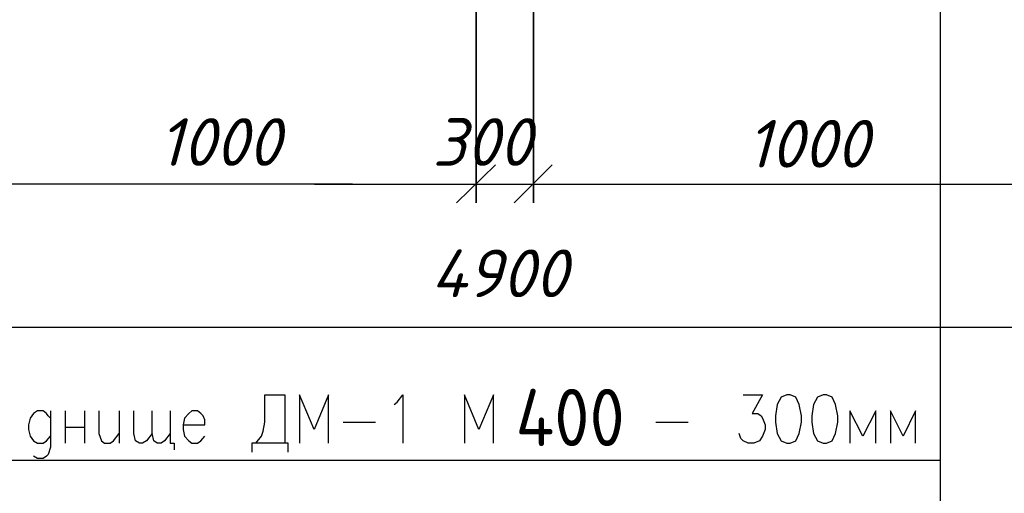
# Model space of a CAD drawing. Extents: x -119078 to 1619993, y 264752 to 340742.
# Tile 174 of 220: x 1043219 to 1048376, y 301378 to 303861. Entities that reach past the tile are written whole.
import ezdxf

# ---------------------------------------------------------------- set-up
doc = ezdxf.new("R2010")
doc.units = 0
doc.header["$MEASUREMENT"] = 0
doc.linetypes.add('CONTI', pattern=[0])
doc.layers.get('0').update_dxf_attribs({"color": 250, "linetype": 'CONTI'})
doc.layers.add('PDF _Геометрия', color=250, linetype='Continuous')
doc.layers.add('PDF _Текст', color=7, linetype='Continuous')
doc.styles.add('geniso', font='geniso.shx', dxfattribs={"height": 300})
doc.styles.add('ICOCPEUR', font='isocpeui.ttf')
doc.styles.add('PDF ISOCPEUR Italic', font='isocpeui.ttf')

msp = doc.modelspace()

# ---------------------------------------------------------------- linework, layer by layer
at = {"layer": 'PDF _Геометрия', "color": 7, "lineweight": -3}
for points in [[(1040522.867, 299150.825), (1048041.463, 299150.825), (1048041.463, 304925.243)], [(1044455.736, 301640.091), (1044485.37, 301678.192), (1044493.837, 301703.592), (1044502.304, 301750.16), (1044502.304, 301894.097), (1044608.14, 301894.097), (1044608.14, 301640.091)], [(1044836.746, 301640.091), (1044836.746, 301894.097), (1044760.544, 301712.059), (1044684.342, 301894.097), (1044684.342, 301640.091)], [(1045179.655, 301843.296), (1045196.589, 301855.996), (1045226.223, 301894.097), (1045226.223, 301640.091)], [(1045700.369, 301640.091), (1045700.369, 301894.097), (1045624.167, 301712.059), (1045547.965, 301894.097), (1045547.965, 301640.091)], [(1047008.503, 301894.097), (1047110.106, 301894.097), (1047055.071, 301796.728), (1047084.705, 301796.728), (1047101.639, 301784.028), (1047110.106, 301771.327), (1047122.806, 301737.46), (1047122.806, 301712.059), (1047110.106, 301678.192), (1047093.172, 301652.791), (1047063.538, 301640.091), (1047033.904, 301640.091), (1047008.503, 301652.791), (1046995.803, 301665.491), (1046987.336, 301690.892)], [(1043380.441, 301771.327), (1043367.741, 301784.028), (1043359.274, 301796.728), (1043342.34, 301809.428), (1043312.706, 301809.428), (1043291.539, 301796.728), (1043274.605, 301771.327), (1043266.138, 301737.46), (1043266.138, 301712.059), (1043274.605, 301678.192), (1043291.539, 301652.791), (1043312.706, 301640.091), (1043342.34, 301640.091), (1043359.274, 301652.791), (1043380.441, 301678.192)], [(1043380.441, 301809.428), (1043380.441, 301618.923), (1043367.741, 301580.822), (1043359.274, 301572.355), (1043342.34, 301559.655), (1043312.706, 301559.655), (1043291.539, 301572.355)], [(1043456.643, 301809.428), (1043456.643, 301640.091)], [(1043558.246, 301809.428), (1043558.246, 301640.091)], [(1043634.448, 301809.428), (1043634.448, 301690.892), (1043647.148, 301652.791), (1043664.082, 301640.091), (1043693.716, 301640.091), (1043710.65, 301652.791), (1043740.284, 301690.892)], [(1043740.284, 301809.428), (1043740.284, 301640.091)], [(1043913.855, 301690.892), (1043884.221, 301652.791), (1043863.054, 301640.091), (1043846.12, 301640.091), (1043824.953, 301652.791), (1043816.486, 301690.892), (1043816.486, 301809.428)], [(1044006.991, 301690.892), (1043977.357, 301652.791), (1043960.423, 301640.091), (1043939.256, 301640.091), (1043922.322, 301652.791), (1043913.855, 301690.892), (1043913.855, 301809.428)], [(1044006.991, 301809.428), (1044006.991, 301640.091), (1044028.158, 301640.091), (1044028.158, 301606.223)], [(1044074.726, 301737.46), (1044189.029, 301737.46), (1044189.029, 301762.86), (1044180.562, 301784.028), (1044167.862, 301796.728), (1044150.928, 301809.428), (1044121.294, 301809.428), (1044104.36, 301796.728), (1044083.193, 301771.327), (1044074.726, 301737.46), (1044074.726, 301712.059), (1044083.193, 301678.192), (1044104.36, 301652.791), (1044121.294, 301640.091), (1044150.928, 301640.091), (1044167.862, 301652.791), (1044189.029, 301678.192)], [(1047702.788, 301640.091), (1047702.788, 301809.428), (1047635.053, 301678.192), (1047567.318, 301809.428), (1047567.318, 301640.091)], [(1047910.226, 301640.091), (1047910.226, 301809.428), (1047846.725, 301678.192), (1047778.99, 301809.428), (1047778.99, 301640.091)], [(1044912.948, 301750.16), (1045082.286, 301750.16)], [(1046551.291, 301750.16), (1046720.629, 301750.16)], [(1043456.643, 301724.759), (1043558.246, 301724.759)], [(1044625.074, 301593.523), (1044625.074, 301640.091), (1044434.569, 301640.091), (1044434.569, 301593.523)], [(1040522.867, 301551.188), (1048041.463, 301551.188)]]:
    msp.add_lwpolyline(points, dxfattribs=at)
at = {"layer": 'PDF _Геометрия', "color": 251, "lineweight": -3, "true_color": 0x535353}
for points in [[(1045609.013, 302901.657), (1045609.013, 304722.038)], [(1045909.588, 302901.657), (1045909.588, 304722.038)], [(1045507.411, 302901.657), (1045710.616, 303100.629)], [(1045807.985, 302901.657), (1046006.957, 303100.629)]]:
    msp.add_lwpolyline(points, close=True, dxfattribs=at)
for points in [[(1044665, 302999.026), (1039661.07, 302999.026)], [(1044961.341, 302999.026), (1044461.795, 302999.026)], [(1044762.37, 302999.026), (1046764.789, 302999.026)], [(1046561.583, 302999.026), (1047061.13, 302999.026)], [(1046862.158, 302999.026), (1051861.855, 302999.026)], [(1039661.07, 302249.706), (1051861.855, 302249.706)]]:
    msp.add_lwpolyline(points, dxfattribs=at)
at = {"layer": 'PDF _Геометрия', "color": 7, "lineweight": -3}
for points in [[(1047237.109, 301894.097), (1047207.475, 301881.397), (1047186.308, 301843.296), (1047177.841, 301784.028), (1047177.841, 301750.16), (1047186.308, 301690.892), (1047207.475, 301652.791), (1047237.109, 301640.091), (1047254.043, 301640.091), (1047283.677, 301652.791), (1047300.611, 301690.892), (1047313.311, 301750.16), (1047313.311, 301784.028), (1047300.611, 301843.296), (1047283.677, 301881.397), (1047254.043, 301894.097)], [(1047427.614, 301894.097), (1047397.98, 301881.397), (1047376.813, 301843.296), (1047368.346, 301784.028), (1047368.346, 301750.16), (1047376.813, 301690.892), (1047397.98, 301652.791), (1047427.614, 301640.091), (1047444.548, 301640.091), (1047474.182, 301652.791), (1047491.116, 301690.892), (1047503.816, 301750.16), (1047503.816, 301784.028), (1047491.116, 301843.296), (1047474.182, 301881.397), (1047444.548, 301894.097)]]:
    msp.add_lwpolyline(points, close=True, dxfattribs=at)

# ---------------------------------------------------------------- texts
at = {"linetype": 'Continuous', "lineweight": 25, "ltscale": 15, "insert": (12863.76, 311222.017), "char_height": 250, "width": 17877.44941, "attachment_point": 1, "style": 'ICOCPEUR'}
msp.add_mtext('\\pi4862.31;{\\H1.16667x;\\LАнтисейсмические мероприятия\\P\\pi0;\\H0.71428x;\\l       Для обеспечения сейсмостойкости несущих конструкций и фундаментов соблюдены все условия КМК 2.01.03-19 «Строительство в сейсмических районах».\\P\\pi5355.138;\\H1.4x;\\LАнтикоррозионная защита\\l\\P\\pi0;\\H0.71428x;       Защита конструкций от коррозии должна производиться в соответствии КМК 2.03.11-96 "Защита строительных конструкций от коррозии" ГОСТ 9.402-2004 «Покрытия лакокрасочные. Подготовка (металлических поверхностей перед окрашиванием». Антикоррозионное покрытие должно обеспечивать защиту конструкций. \\P       \\A1;Все несущие металлоконструкции грунтовать и\\A0; окрасить эмалью ПФ-115 (ГОСТ6465-76) за 2 раза по грунтовке ГФ-021 (ГОСТ 25129-82)\\A1;.\\P      Для железобетонных конструкций использовать бетон \\A0;на портландцементе по ГОСТ 10178-85*,\\A1; водонепроницаемости W\\A0;4\\A1; и морозостойкостью F100\\A0;.\\A1;\\P\\A0;       \\A1;Все \\A0;поверхности бетонных и ж.б конструкций, соприкасающиеся с грунтом обмазать \\A1;\\C256;горячим битумом за 2 раза\\A0;\\C0; по ГОСТ 28379-89.}\\P\\pi5566.64787;{\\H1.16666x;\\LАнтипросадочные мероприятия\\A1;\\l\\P\\pi0;\\H0.71428x;        В соответствии с требованиями КМК 2.02.01-98 приняты противопросадочные мероприятия для первого типа грунтовых условий. Для устранения просадочных свойств грунтов I типа предусмотрено уплотнение тяжелыми трамбовками грунтов в основании котлованов и устройство подготовки из бетона класса В7,5. Насыпные грунты и строительный мусор толщиной до 1,5м удалить и заменить засыпкой из ГПС до бетонной подготовки.}', dxfattribs=at)
at = {"layer": 'PDF _Текст', "color": 251, "lineweight": 30, "true_color": 0x535353, "attachment_point": 7, "style": 'PDF ISOCPEUR Italic'}
for s, insert, char_height in [('     1000     300', (1043150.175, 303094.895), 249.97949), ('     1000     300', (1046229.983, 303085.656), 249.97949), ('4900', (1045371.986, 302406.248), 249.9795)]:
    msp.add_mtext(s, dxfattribs=dict(at, insert=insert, char_height=char_height))
at = {"layer": 'PDF _Текст', "lineweight": 20, "insert": (1045816.13, 301625.374), "char_height": 300, "attachment_point": 7, "style": 'geniso'}
msp.add_mtext('400', dxfattribs=at)

doc.saveas('drawing.dxf')
